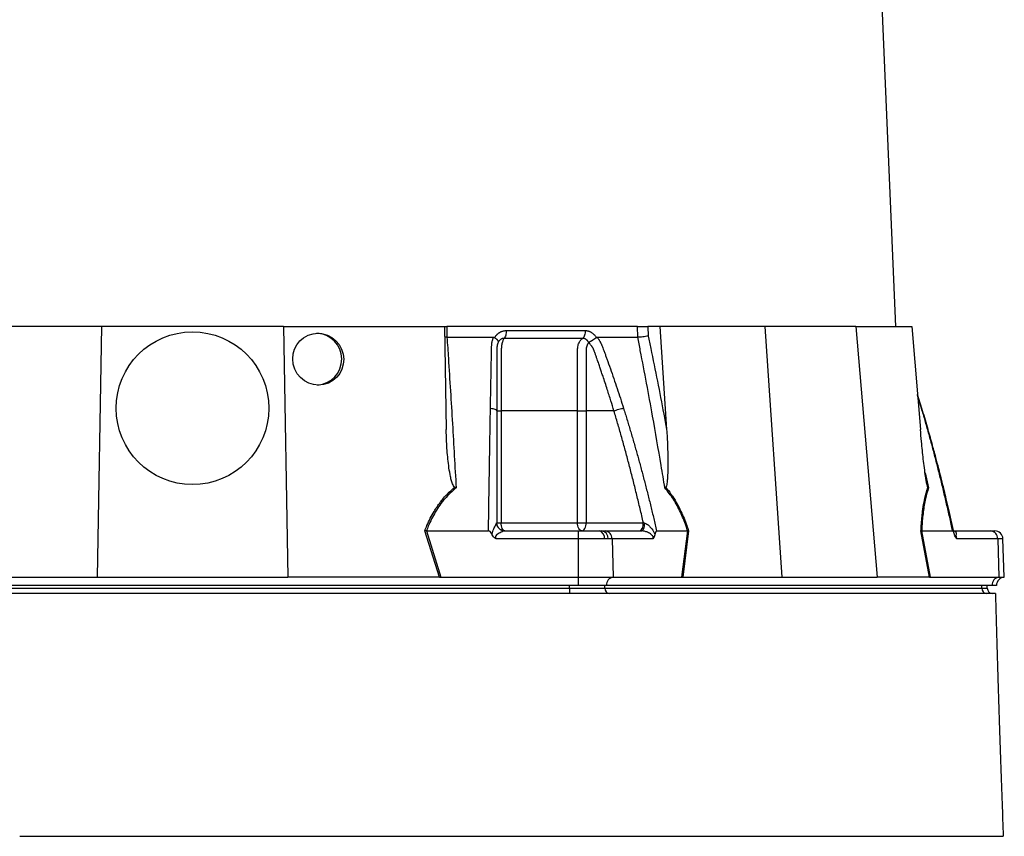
# Model space of a CAD drawing. Extents: x 67 to 774, y 39 to 2113.
# Tile 4 of 7: x 381 to 742, y 477 to 776. Entities that reach past the tile are written whole.
import ezdxf

# ---------------------------------------------------------------- set-up
doc = ezdxf.new("R2010")
doc.units = 0
doc.layers.get('0').update_dxf_attribs({"linetype": 'CONTINUOUS'})

msp = doc.modelspace()

# ---------------------------------------------------------------- linework, layer by layer
at = {"color": 7, "linetype": 'CONTINUOUS'}
for p, q in [((702.28, 663.62), (666.35, 1517)), ((410.93, 663.62), (351.85, 663.62)), ((410.93, 663.62), (409.32, 571.62)), ((477.61, 663.62), (410.93, 663.62)), ((477.61, 663.62), (479.22, 571.62)), ((477.61, 663.62), (536.69, 663.62)), ((536.69, 663.62), (537.35, 625.83)), ((536.87, 663.62), (537.58, 663.62)), ((607.5, 663.62), (537.58, 663.62)), ((537.58, 663.62), (537.61, 659.62)), ((607.61, 659.62), (607.5, 663.62)), ((615.68, 663.62), (611.32, 663.62)), ((611.32, 663.62), (611.41, 660.07)), ((615.68, 663.62), (618.21, 625.83)), ((654.27, 663.62), (615.68, 663.62)), ((654.27, 663.62), (660.44, 571.62)), ((687.62, 663.62), (654.27, 663.62)), ((687.62, 663.62), (695.39, 571.62)), ((687.62, 663.62), (708.1, 663.62)), ((708.1, 663.62), (711.29, 625.83)), ((537.61, 659.62), (536.76, 659.67)), ((555.13, 659.49), (555.2, 659.62)), ((592.29, 659.62), (592.37, 659.49)), ((711.85, 633.48), (710.21, 638.63)), ((711.71, 633.58), (710.24, 638.29)), ((557.53, 632.62), (557.53, 591.62)), ((585.5, 591.62), (585.5, 632.62)), ((598.88, 632.62), (588.66, 632.62)), ((588.66, 632.62), (588.66, 591.62)), ((711.71, 633.58), (711.83, 633.47)), ((711.83, 633.47), (711.71, 633.58)), ((713.02, 609.87), (714.27, 604.38)), ((555.86, 591.62), (557.53, 591.62)), ((557.53, 591.62), (585.5, 591.62)), ((585.5, 591.62), (588.66, 591.62)), ((588.66, 591.62), (609.67, 591.62)), ((534.84, 571.62), (529.49, 588.64)), ((530.08, 588.62), (530.06, 588.62)), ((530.06, 588.62), (535.41, 571.62)), ((530.08, 588.62), (552.86, 588.62)), ((585.72, 585.73), (555.66, 585.73)), ((558.79, 588.62), (585.72, 588.62)), ((585.72, 588.62), (593.4, 588.62)), ((595.42, 585.73), (585.72, 585.73)), ((585.72, 585.73), (585.72, 571.62)), ((593.4, 588.62), (594.42, 588.62)), ((594.42, 588.62), (595.6, 588.62)), ((596.71, 585.73), (595.42, 585.73)), ((595.6, 588.62), (609.06, 588.62)), ((598.19, 585.73), (596.71, 585.73)), ((598.19, 585.73), (598.62, 571.62)), ((613.23, 585.73), (598.19, 585.73)), ((614.53, 588.62), (625.93, 588.62)), ((623.78, 571.62), (625.93, 588.62)), ((626.27, 588.64), (624.11, 571.62)), ((625.93, 588.62), (625.93, 588.62)), ((714.67, 571.62), (711.48, 588.64)), ((711.73, 588.62), (714.92, 571.62)), ((711.74, 588.62), (723.13, 588.62)), ((723.58, 588.62), (737.05, 588.62)), ((739.64, 585.73), (724.61, 585.73)), ((737.05, 588.62), (738.58, 588.62)), ((739.64, 585.73), (740.07, 571.62)), ((741.57, 585.73), (739.64, 585.73)), ((742.07, 571.62), (741.57, 585.73)), ((354.01, 571.62), (409.32, 571.62)), ((409.32, 571.62), (479.22, 571.62)), ((534.53, 571.62), (479.22, 571.62)), ((534.84, 571.62), (535.41, 571.62)), ((535.41, 571.62), (585.72, 571.62)), ((585.72, 571.62), (598.62, 571.62)), ((585.72, 571.62), (585.72, 568.62)), ((598.62, 571.62), (623.78, 571.62)), ((623.78, 571.62), (624.11, 571.62)), ((624.31, 571.62), (660.44, 571.62)), ((660.44, 571.62), (695.39, 571.62)), ((714.57, 571.62), (695.39, 571.62)), ((714.92, 571.62), (740.07, 571.62)), ((740.07, 571.62), (742.07, 571.62)), ((585.72, 568.62), (302.82, 568.62)), ((305.99, 567.62), (582.55, 567.62)), ((582.55, 567.62), (582.55, 568.62)), ((582.55, 567.62), (595.54, 567.62)), ((582.55, 567.62), (582.55, 565.62)), ((596.11, 568.62), (585.72, 568.62)), ((595.54, 567.62), (595.54, 568.62)), ((595.54, 567.62), (733.81, 567.62)), ((737.56, 568.62), (596.11, 568.62)), ((733.81, 567.62), (733.81, 568.62)), ((733.81, 567.62), (735.82, 567.62)), ((735.82, 567.62), (735.82, 568.62)), ((739.17, 568.62), (737.56, 568.62))]:
    msp.add_line(p, q, dxfattribs=at)
at = {"color": 7, "linetype": 'CONTINUOUS', "flags": 128}
for points in [[(558.86, 588.62), (558.6, 588.68), (558.35, 588.85), (558.12, 589.13), (557.92, 589.5), (557.76, 589.96), (557.63, 590.47), (557.56, 591.04), (557.53, 591.62)], [(587.16, 588.62), (586.83, 588.68), (586.52, 588.85), (586.24, 589.13), (585.98, 589.5), (585.78, 589.96), (585.62, 590.47), (585.53, 591.04), (585.5, 591.62)], [(587.16, 588.62), (587.45, 588.68), (587.73, 588.85), (587.99, 589.13), (588.22, 589.5), (588.41, 589.96), (588.54, 590.47), (588.63, 591.04), (588.66, 591.62)], [(609.06, 588.62), (609.27, 588.68), (609.47, 588.84), (609.65, 589.1), (609.81, 589.46), (609.95, 589.89), (610.05, 590.39), (610.12, 590.93), (610.15, 591.5)]]:
    msp.add_lwpolyline(points, dxfattribs=at)
at = {"color": 7, "linetype": 'CONTINUOUS'}
msp.add_circle((444.27, 633.62), 28, dxfattribs=at)
for centre, radius, start, end in [((489.5, 651.62), 9.51, 273.5343, 87.3564), ((558.8, 591.6), 2.98, 181.9708, 269.6724), ((592.82, 586.07), 2.62, 352.5654, 77.2073), ((594.03, 585.96), 2.69, 354.9865, 81.6138), ((595.39, 585.82), 2.8, 357.9917, 85.7796), ((736.84, 585.82), 2.8, 357.9917, 85.7796), ((738.58, 585.62), 3, 2, 90), ((598.95, 568.8), 2.84, 96.5772, 183.6106), ((740.4, 568.8), 2.84, 96.5775, 183.6106), ((742.17, 568.62), 3, 92, 180), ((597.41, 567.5), 1.88, 176.1885, 265.5983), ((735.69, 567.5), 1.88, 176.1875, 265.5993), ((737.82, 567.62), 2, 180, 270)]:
    msp.add_arc(centre, radius, start, end, dxfattribs=at)
msp.add_ellipse((490.4, 651.62), major_axis=(-3.72, 8.78), ratio=0.978252, dxfattribs=at)
for centre, major_axis, ratio, start_param, end_param in [((536.06, 568.62), (17.02, -0.28), 0.175535, 1.645803, 1.664009), ((623.54, 568.62), (11.1, 0.22), 0.269565, 1.496149, 1.514355), ((715.33, 568.62), (5.92, -0.52), 0.499165, 1.726141, 1.744347)]:
    msp.add_ellipse(centre, major_axis=major_axis, ratio=ratio, start_param=start_param, end_param=end_param, dxfattribs=at)
for points, knots in [([(555.2, 659.62), (555.24, 659.69), (555.32, 659.82), (555.45, 660.01), (555.59, 660.2), (555.73, 660.38), (555.88, 660.54), (556.04, 660.71), (556.2, 660.86), (556.37, 661), (556.55, 661.14), (556.73, 661.27), (556.92, 661.39), (557.11, 661.5), (557.37, 661.64), (557.71, 661.79), (558.11, 661.92), (558.53, 662.02), (558.95, 662.08), (559.24, 662.09), (559.38, 662.09)], [0, 0, 0, 0, 0.044249, 0.088103, 0.131644, 0.174955, 0.21812, 0.261226, 0.304357, 0.347601, 0.391041, 0.434763, 0.478847, 0.523375, 0.568424, 0.654803, 0.740537, 0.826241, 0.912528, 1, 1, 1, 1]), ([(559.38, 662.09), (559.39, 661.81), (559.38, 661.52), (559.31, 660.93), (559.25, 660.64), (559.11, 660.12), (559.01, 659.89), (558.81, 659.5), (558.7, 659.34), (558.58, 659.23)], [0, 0, 0, 0, 0.25, 0.25, 0.5, 0.5, 0.75, 0.75, 1, 1, 1, 1]), ([(588.37, 662.09), (588.37, 661.81), (588.35, 661.51), (588.27, 660.93), (588.2, 660.64), (588.02, 660.12), (587.9, 659.89), (587.65, 659.5), (587.5, 659.34), (587.36, 659.23)], [0, 0, 0, 0, 0.25, 0.25, 0.5, 0.5, 0.75, 0.75, 1, 1, 1, 1]), ([(588.37, 662.09), (588.43, 662.09), (588.57, 662.09), (588.77, 662.08), (588.97, 662.05), (589.16, 662.02), (589.36, 661.97), (589.55, 661.92), (589.74, 661.86), (589.93, 661.78), (590.11, 661.7), (590.35, 661.58), (590.64, 661.41), (590.97, 661.18), (591.27, 660.92), (591.56, 660.64), (591.83, 660.33), (592.07, 659.99), (592.22, 659.75), (592.29, 659.62)], [0, 0, 0, 0, 0.043919, 0.087472, 0.13073, 0.173768, 0.216664, 0.259492, 0.30233, 0.345255, 0.388344, 0.431671, 0.51489, 0.596546, 0.677156, 0.757259, 0.837405, 0.91814, 1, 1, 1, 1]), ([(607.5, 663.62), (607.79, 663.62), (608.35, 663.62), (609.37, 663.62), (610.43, 663.62), (611.02, 663.62), (611.32, 663.62)], [0, 0, 0, 0, 0.244595, 0.489189, 0.733869, 1, 1, 1, 1]), ([(537.63, 659.62), (537.8, 657.06), (538.49, 646.54), (539.64, 628.15), (540.54, 612.24), (540.99, 604.38)], [0, 0, 0, 0, 0.139801, 0.574994, 1, 1, 1, 1]), ([(553.58, 633.58), (553.59, 634.27), (553.62, 635.64), (553.65, 637.69), (553.69, 639.73), (553.73, 641.75), (553.77, 644.37), (553.83, 647.57), (553.89, 650.73), (553.94, 653.24), (553.96, 654.73), (553.98, 655.79), (554.01, 656.39), (554.05, 656.9), (554.1, 657.41), (554.19, 657.93), (554.31, 658.51), (554.47, 659.07), (554.59, 659.44), (554.65, 659.62)], [0, 0, 0, 0, 0.077777, 0.1552, 0.232272, 0.308995, 0.385372, 0.530526, 0.674474, 0.747423, 0.819615, 0.846383, 0.869761, 0.889755, 0.906383, 0.929523, 0.9528, 0.976272, 1, 1, 1, 1]), ([(554.65, 659.62), (554.69, 659.62), (554.76, 659.62), (554.86, 659.6), (554.95, 659.58), (555.04, 659.54), (555.1, 659.5), (555.13, 659.49)], [0, 0, 0, 0, 0.212576, 0.416535, 0.614103, 0.807726, 1, 1, 1, 1]), ([(555.13, 659.49), (555.17, 659.46), (555.25, 659.4), (555.38, 659.31), (555.49, 659.22), (555.6, 659.14), (555.7, 659.05), (555.79, 658.97), (555.87, 658.89), (555.95, 658.82), (556.05, 658.7), (556.18, 658.56), (556.29, 658.39), (556.36, 658.24), (556.4, 658.12), (556.42, 658.02), (556.42, 657.93), (556.41, 657.86), (556.39, 657.79), (556.37, 657.74), (556.36, 657.72)], [0, 0, 0, 0, 0.048652, 0.096489, 0.14339, 0.189242, 0.233941, 0.277392, 0.319512, 0.360225, 0.399465, 0.506174, 0.603082, 0.689684, 0.765815, 0.831582, 0.887296, 0.933441, 0.970686, 1, 1, 1, 1]), ([(556.32, 657.6), (556.29, 657.52), (556.25, 657.38), (556.18, 657.17), (556.12, 656.95), (556.07, 656.73), (556.03, 656.51), (555.99, 656.29), (555.95, 656.07), (555.93, 655.86), (555.91, 655.64), (555.89, 655.43), (555.88, 655.22), (555.87, 655.02), (555.87, 654.77), (555.87, 654.48), (555.87, 654.15), (555.87, 653.81), (555.87, 653.48), (555.87, 653.2), (555.87, 652.96), (555.87, 652.72), (555.87, 652.41), (555.87, 652.03), (555.87, 651.19), (555.87, 649.95), (555.87, 648.35), (555.87, 646.81), (555.87, 644.82), (555.87, 642.44), (555.86, 639.7), (555.86, 637.16), (555.86, 634.82), (555.86, 633.33), (555.86, 632.62)], [0, 0, 0, 0, 0.010662, 0.021198, 0.031594, 0.041839, 0.051919, 0.061821, 0.071533, 0.08104, 0.09033, 0.099392, 0.108213, 0.116783, 0.125091, 0.138719, 0.152205, 0.165558, 0.178786, 0.1919, 0.198167, 0.207477, 0.219813, 0.235151, 0.25346, 0.319418, 0.382864, 0.443812, 0.502275, 0.618272, 0.726011, 0.825493, 0.916782, 1, 1, 1, 1]), ([(558.58, 659.23), (558.53, 659.23), (558.44, 659.23), (558.29, 659.22), (558.15, 659.2), (558, 659.17), (557.86, 659.13), (557.72, 659.08), (557.58, 659.03), (557.38, 658.92), (557.13, 658.76), (556.88, 658.52), (556.68, 658.28), (556.54, 658.07), (556.44, 657.88), (556.39, 657.76), (556.37, 657.71)], [0, 0, 0, 0, 0.053313, 0.106595, 0.159871, 0.213165, 0.266504, 0.319912, 0.373414, 0.427035, 0.564482, 0.685233, 0.789261, 0.876464, 0.946724, 1, 1, 1, 1]), ([(558.58, 659.23), (558.52, 659.14), (558.29, 658.82), (557.94, 657.97), (557.63, 656.59), (557.52, 655.08), (557.55, 652.6), (557.53, 650.29), (557.53, 648.34), (557.53, 647.85), (557.53, 643.76), (557.53, 638.71), (557.53, 633.68), (557.53, 632.62)], [0, 0, 0, 0, 0.023776, 0.080088, 0.137232, 0.194942, 0.243598, 0.404386, 0.444583, 0.454633, 0.457145, 0.885499, 1, 1, 1, 1]), ([(587.36, 659.23), (586.29, 659.23), (583.98, 659.23), (580.62, 659.23), (577.01, 659.23), (574.54, 659.23), (571.94, 659.23), (569.43, 659.23), (565.73, 659.23), (562.19, 659.23), (559.74, 659.23), (558.58, 659.23)], [0.7589111, 0.7589111, 0.7589111, 0.7589111, 0.7820302, 0.8131687, 0.8443073, 0.8754458, 0.8754458, 0.9065844, 0.9377229, 0.9688615, 0.9919807, 0.9919807, 0.9919807, 0.9919807]), ([(585.5, 632.62), (585.5, 634.62), (585.5, 640.12), (585.5, 645.64), (585.5, 650.65), (585.53, 652.6), (585.47, 655.08), (585.65, 656.59), (586.17, 657.97), (586.79, 658.82), (587.23, 659.14), (587.36, 659.23)], [0, 0, 0, 0, 0.215903, 0.59376, 0.595614, 0.756403, 0.805057, 0.862766, 0.91991, 0.976223, 1, 1, 1, 1]), ([(589.59, 657.71), (589.57, 657.75), (589.54, 657.83), (589.47, 657.96), (589.38, 658.11), (589.27, 658.28), (589.12, 658.45), (588.94, 658.63), (588.73, 658.81), (588.49, 658.96), (588.22, 659.09), (587.94, 659.18), (587.65, 659.23), (587.46, 659.23), (587.36, 659.23)], [0, 0, 0, 0, 0.038504, 0.086514, 0.144034, 0.211029, 0.287449, 0.37325, 0.468405, 0.572922, 0.680036, 0.786786, 0.893373, 1, 1, 1, 1]), ([(589.63, 657.54), (589.44, 657.43), (589.3, 657.25), (589.07, 656.85), (588.97, 656.63), (588.82, 656.16), (588.77, 655.91), (588.69, 655.4), (588.67, 655.14), (588.66, 654.74), (588.66, 654.61), (588.66, 654.34), (588.66, 653.95), (588.66, 653.02), (588.66, 650.1), (588.66, 643.22), (588.66, 636.86), (588.66, 632.62)], [0, 0, 0, 0, 0.03125, 0.03125, 0.0625, 0.0625, 0.09375, 0.09375, 0.125, 0.125, 0.140625, 0.140625, 0.15625, 0.1875, 0.25, 0.5, 1, 1, 1, 1]), ([(589.61, 657.72), (589.62, 657.73), (589.64, 657.76), (589.68, 657.8), (589.74, 657.84), (589.8, 657.89), (589.88, 657.94), (589.98, 657.99), (590.08, 658.05), (590.2, 658.12), (590.33, 658.19), (590.48, 658.27), (590.64, 658.36), (590.82, 658.46), (591.01, 658.57), (591.21, 658.7), (591.43, 658.84), (591.66, 658.99), (591.9, 659.15), (592.14, 659.32), (592.29, 659.43), (592.37, 659.49)], [0, 0, 0, 0, 0.0172483, 0.0374561, 0.0609129, 0.0878381, 0.1184067, 0.1527631, 0.1910263, 0.2332913, 0.279627, 0.3300717, 0.3846271, 0.4432515, 0.5058518, 0.572276, 0.6486549, 0.7302089, 0.8164081, 0.906598, 1, 1, 1, 1]), ([(598.88, 632.62), (598.51, 633.84), (597.71, 636.48), (596.37, 640.71), (595.23, 644.2), (594.36, 646.8), (593.84, 648.34), (593.29, 649.94), (592.85, 651.21), (592.53, 652.12), (592.34, 652.66), (592.15, 653.19), (591.96, 653.73), (591.76, 654.26), (591.61, 654.69), (591.48, 655.02), (591.38, 655.25), (591.26, 655.48), (591.12, 655.73), (590.97, 655.98), (590.8, 656.24), (590.62, 656.51), (590.42, 656.78), (590.2, 657.05), (589.97, 657.33), (589.81, 657.51), (589.73, 657.6)], [0, 0, 0, 0, 0.1430849, 0.3087961, 0.4974272, 0.5558348, 0.6167425, 0.6801666, 0.746121, 0.7674049, 0.7887232, 0.8100742, 0.8314556, 0.8528654, 0.8743009, 0.8830022, 0.8923359, 0.9022824, 0.9128154, 0.9239043, 0.9355143, 0.9476077, 0.9601447, 0.9730839, 0.986383, 1, 1, 1, 1]), ([(592.37, 659.49), (592.39, 659.5), (592.43, 659.53), (592.49, 659.56), (592.56, 659.59), (592.64, 659.61), (592.71, 659.62), (592.76, 659.62), (592.79, 659.62)], [0, 0, 0, 0, 0.160202, 0.321039, 0.484027, 0.650625, 0.822199, 1, 1, 1, 1]), ([(592.79, 659.62), (592.86, 659.52), (593, 659.31), (593.21, 659), (593.4, 658.68), (593.59, 658.36), (593.77, 658.04), (593.94, 657.72), (594.1, 657.39), (594.26, 657.07), (594.45, 656.65), (594.68, 656.06), (595.01, 655.2), (595.4, 654.15), (595.84, 652.94), (596.57, 650.92), (597.58, 648.1), (598.82, 644.5), (600.04, 640.88), (601.24, 637.25), (602.01, 634.81), (602.4, 633.58)], [0, 0, 0, 0, 0.013423, 0.026738, 0.039956, 0.053088, 0.066144, 0.079134, 0.09207, 0.104963, 0.117824, 0.141662, 0.172831, 0.217057, 0.263491, 0.312127, 0.449156, 0.58733, 0.723761, 0.861313, 1, 1, 1, 1]), ([(617.56, 604.38), (617.1, 607.14), (615.65, 615.95), (612.73, 632.76), (609.82, 648.41), (607.91, 658), (607.59, 659.62)], [0, 0, 0, 0, 0.148834, 0.476021, 0.911202, 1, 1, 1, 1]), ([(611.41, 660.07), (611.41, 660.07), (611.13, 660.01), (610.5, 659.9), (609.47, 659.77), (608.45, 659.67), (607.89, 659.64), (607.61, 659.62)], [0, 0, 0, 0, 0.005468, 0.269784, 0.513889, 0.756924, 1, 1, 1, 1]), ([(611.41, 660.07), (611.73, 658.56), (613.74, 649.06), (616.01, 637.64), (617.86, 627.71), (618.21, 625.83)], [0, 0, 0, 0, 0.133371, 0.835602, 1, 1, 1, 1]), ([(552.86, 588.62), (552.88, 589.46), (552.9, 591.13), (552.93, 593.62), (552.97, 596.1), (553.01, 598.56), (553.04, 601.01), (553.08, 603.44), (553.12, 605.85), (553.16, 608.25), (553.19, 610.63), (553.23, 613), (553.27, 615.35), (553.31, 617.69), (553.35, 620), (553.39, 622.31), (553.42, 624.59), (553.46, 626.86), (553.5, 629.12), (553.54, 631.36), (553.57, 632.84), (553.58, 633.58)], [0, 0, 0, 0, 0.055211, 0.110128, 0.164753, 0.219086, 0.273129, 0.326884, 0.38035, 0.43353, 0.486425, 0.539036, 0.591365, 0.643413, 0.695181, 0.746671, 0.797884, 0.848822, 0.899487, 0.949879, 1, 1, 1, 1]), ([(553.58, 633.58), (553.88, 633.56), (554.18, 633.52), (554.75, 633.4), (555.01, 633.32), (555.44, 633.14), (555.6, 633.04), (555.81, 632.83), (555.86, 632.72), (555.86, 632.62)], [0, 0, 0, 0, 0.25, 0.25, 0.5, 0.5, 0.75, 0.75, 1, 1, 1, 1]), ([(555.86, 632.62), (555.86, 631.91), (555.86, 630.49), (555.86, 628.34), (555.86, 626.17), (555.86, 623.99), (555.86, 621.79), (555.86, 619.57), (555.86, 617.33), (555.86, 615.08), (555.86, 612.81), (555.86, 610.53), (555.86, 608.22), (555.86, 605.9), (555.86, 603.56), (555.86, 601.21), (555.86, 598.84), (555.86, 596.45), (555.86, 594.04), (555.86, 592.43), (555.86, 591.62)], [0, 0, 0, 0, 0.052635, 0.105608, 0.158921, 0.212573, 0.266566, 0.320902, 0.37558, 0.430604, 0.485973, 0.541688, 0.597751, 0.654162, 0.710923, 0.768034, 0.825496, 0.883311, 0.941478, 1, 1, 1, 1]), ([(555.86, 632.62), (555.86, 632.62), (556.02, 632.62), (556.61, 632.62), (557.03, 632.62), (557.53, 632.62)], [0, 0, 0, 0, 0.5, 0.5, 1, 1, 1, 1]), ([(585.5, 632.62), (585.96, 632.62), (586.51, 632.62), (587.62, 632.62), (588.18, 632.62), (588.66, 632.62)], [0, 0, 0, 0, 0.5, 0.5, 1, 1, 1, 1]), ([(598.88, 632.62), (599.13, 632.72), (599.42, 632.83), (600.05, 633.04), (600.38, 633.14), (601.04, 633.32), (601.36, 633.4), (601.94, 633.52), (602.19, 633.56), (602.4, 633.58)], [0, 0, 0, 0, 0.25, 0.25, 0.5, 0.5, 0.75, 0.75, 1, 1, 1, 1]), ([(609.67, 591.62), (609.47, 592.48), (609.08, 594.18), (608.48, 596.73), (607.88, 599.26), (607.27, 601.76), (606.66, 604.25), (606.04, 606.72), (605.41, 609.17), (604.78, 611.6), (604.15, 614.02), (603.51, 616.41), (602.86, 618.78), (602.21, 621.14), (601.56, 623.47), (600.9, 625.79), (600.23, 628.08), (599.56, 630.36), (599.1, 631.87), (598.88, 632.62)], [0, 0, 0, 0, 0.061953, 0.123509, 0.18467, 0.245435, 0.305808, 0.365787, 0.425376, 0.484574, 0.543383, 0.601804, 0.659839, 0.717488, 0.774754, 0.831636, 0.888137, 0.944258, 1, 1, 1, 1]), ([(602.4, 633.58), (602.61, 632.91), (603.03, 631.57), (603.66, 629.55), (604.27, 627.51), (604.89, 625.46), (605.49, 623.4), (606.1, 621.32), (606.69, 619.23), (607.29, 617.13), (607.87, 615.02), (608.46, 612.89), (609.03, 610.75), (609.61, 608.59), (610.17, 606.43), (610.74, 604.25), (611.29, 602.05), (611.85, 599.85), (612.39, 597.63), (612.94, 595.39), (613.48, 593.15), (614.01, 590.89), (614.36, 589.38), (614.53, 588.62)], [0, 0, 0, 0, 0.045336, 0.090894, 0.136674, 0.182678, 0.228907, 0.275362, 0.322044, 0.368954, 0.416093, 0.463462, 0.511063, 0.558896, 0.606962, 0.655262, 0.703798, 0.752569, 0.801578, 0.850824, 0.900309, 0.950034, 1, 1, 1, 1]), ([(723.13, 588.62), (722.95, 589.46), (722.58, 591.13), (722.03, 593.62), (721.47, 596.1), (720.9, 598.56), (720.33, 601.01), (719.75, 603.44), (719.17, 605.85), (718.58, 608.25), (717.99, 610.63), (717.39, 613), (716.78, 615.35), (716.17, 617.69), (715.55, 620), (714.93, 622.31), (714.3, 624.59), (713.66, 626.86), (713.02, 629.12), (712.37, 631.36), (711.93, 632.84), (711.71, 633.58)], [0, 0, 0, 0, 0.055211, 0.1101282, 0.1647529, 0.2190862, 0.2731293, 0.3268835, 0.38035, 0.4335301, 0.4864251, 0.5390363, 0.5913651, 0.6434129, 0.6951811, 0.7466711, 0.7978843, 0.8488223, 0.8994865, 0.9498786, 1, 1, 1, 1]), ([(723.73, 587.66), (723.4, 589.12), (722.74, 592.08), (721.76, 596.3), (720.85, 600.12), (720.08, 603.29), (719.43, 605.89), (718.77, 608.52), (717.96, 611.7), (716.86, 615.87), (715.48, 620.95), (713.8, 626.93), (712.53, 631.19), (711.85, 633.48)], [0, 0, 0, 0, 0.094551, 0.191234, 0.273987, 0.342803, 0.39768, 0.443648, 0.5146, 0.605701, 0.716954, 0.848375, 1, 1, 1, 1]), ([(540.49, 604.62), (540.4, 604.68), (540.11, 604.89), (539.7, 605.73), (539.26, 606.98), (538.57, 610.15), (537.88, 614.94), (537.5, 620.71), (537.4, 624.34), (537.35, 625.83)], [0, 0, 0, 0, 0.0143569, 0.0496274, 0.1243719, 0.1994402, 0.496383, 0.793753, 1, 1, 1, 1]), ([(618.21, 625.83), (618.33, 623.84), (618.56, 619.91), (618.68, 614.75), (618.65, 610.79), (618.53, 608.28), (618.4, 606.69), (618.22, 605.62), (618.08, 604.91), (617.87, 604.67), (617.83, 604.62)], [0, 0, 0, 0, 0.276314, 0.544227, 0.717558, 0.828271, 0.898431, 0.942706, 0.987325, 1, 1, 1, 1]), ([(714.04, 604.62), (714.01, 604.68), (713.89, 604.89), (713.68, 605.73), (713.43, 606.98), (712.95, 610.15), (712.33, 614.94), (711.75, 620.71), (711.42, 624.34), (711.29, 625.83)], [0, 0, 0, 0, 0.014355, 0.049627, 0.124371, 0.19944, 0.496383, 0.793753, 1, 1, 1, 1]), ([(529.49, 588.64), (529.75, 589.29), (530.73, 591.75), (532.52, 595.33), (535.09, 599.16), (537.62, 602.15), (539.56, 603.82), (540.49, 604.62)], [0, 0, 0, 0, 0.106677, 0.403092, 0.60777, 0.812344, 1, 1, 1, 1]), ([(540.99, 604.38), (539.54, 603.11), (536.6, 600.52), (533.27, 595.66), (531.24, 591.58), (530.31, 589.21), (530.08, 588.62)], [0, 0, 0, 0, 0.297916, 0.606787, 0.903165, 1, 1, 1, 1]), ([(540.99, 604.38), (540.98, 604.38), (540.81, 604.46), (540.65, 604.54), (540.49, 604.62)], [0, 0, 0, 0, 0.022144, 1, 1, 1, 1]), ([(617.83, 604.62), (617.73, 604.54), (617.64, 604.46), (617.56, 604.38), (617.56, 604.38)], [0, 0, 0, 0, 0.977831, 1, 1, 1, 1]), ([(625.93, 588.62), (625.73, 589.21), (624.93, 591.58), (623.31, 595.6), (620.76, 600.46), (618.63, 603.06), (617.56, 604.38)], [0, 0, 0, 0, 0.096818, 0.393266, 0.691599, 1, 1, 1, 1]), ([(617.83, 604.62), (618.5, 603.82), (619.89, 602.15), (621.78, 599.16), (623.76, 595.33), (625.21, 591.75), (626.05, 589.29), (626.27, 588.64)], [0, 0, 0, 0, 0.187657, 0.392204, 0.596857, 0.89334, 1, 1, 1, 1]), ([(711.48, 588.64), (711.52, 589.29), (711.67, 591.75), (712.01, 595.33), (712.6, 599.16), (713.24, 602.15), (713.78, 603.82), (714.04, 604.62)], [0, 0, 0, 0, 0.106659, 0.403143, 0.607797, 0.812345, 1, 1, 1, 1]), ([(714.27, 604.38), (713.87, 603.11), (713.05, 600.52), (712.28, 595.66), (711.9, 591.58), (711.77, 589.21), (711.74, 588.62)], [0, 0, 0, 0, 0.2978916, 0.6067365, 0.903182, 1, 1, 1, 1]), ([(714.27, 604.38), (714.27, 604.38), (714.18, 604.46), (714.11, 604.54), (714.04, 604.62)], [0, 0, 0, 0, 0.022183, 1, 1, 1, 1]), ([(554.18, 587.21), (554.19, 587.29), (554.26, 587.71), (554.55, 588.76), (555.07, 590), (555.54, 590.98), (555.75, 591.38), (555.81, 591.48), (555.83, 591.5)], [0, 0, 0, 0, 0.0440557, 0.2243759, 0.592593, 0.8113912, 0.961198, 1, 1, 1, 1]), ([(555.83, 591.5), (555.84, 591.55), (555.86, 591.6), (555.86, 591.62), (555.86, 591.62)], [0, 0, 0, 0, 0.999779, 1, 1, 1, 1]), ([(558.86, 588.62), (558.47, 588.62), (558.08, 588.7), (557.35, 589), (557.02, 589.22), (556.46, 589.78), (556.24, 590.11), (555.94, 590.84), (555.86, 591.23), (555.86, 591.62)], [0, 0, 0, 0, 0.25, 0.25, 0.5, 0.5, 0.75, 0.75, 1, 1, 1, 1]), ([(608.17, 588.62), (608.37, 588.62), (608.56, 588.7), (608.93, 589), (609.09, 589.22), (609.37, 589.78), (609.48, 590.11), (609.63, 590.84), (609.67, 591.23), (609.67, 591.62)], [0, 0, 0, 0, 0.25, 0.25, 0.5, 0.5, 0.75, 0.75, 1, 1, 1, 1]), ([(609.67, 591.62), (609.67, 591.62), (609.85, 591.59), (610, 591.54), (610.15, 591.5)], [0, 0, 0, 0, 0.000112, 1, 1, 1, 1]), ([(610.15, 591.5), (610.43, 591.39), (610.76, 591.27), (611.42, 590.82), (612.33, 589.99), (613.22, 588.76), (613.73, 587.71), (613.89, 587.29), (613.92, 587.21)], [0, 0, 0, 0, 0.157451, 0.188359, 0.407229, 0.775554, 0.955925, 1, 1, 1, 1]), ([(530.06, 588.62), (529.88, 588.63), (529.68, 588.64), (529.49, 588.64), (529.49, 588.64)], [0, 0, 0, 0, 0.976241, 1, 1, 1, 1]), ([(554.18, 587.21), (554.13, 587.32), (553.97, 587.68), (553.7, 588.12), (553.33, 588.48), (553.08, 588.6), (552.92, 588.62), (552.88, 588.62)], [0, 0, 0, 0, 0.171793, 0.597023, 0.766212, 0.937359, 1, 1, 1, 1]), ([(555.66, 585.73), (555.65, 585.73), (555.59, 585.76), (555.24, 585.95), (554.64, 586.37), (554.33, 586.93), (554.18, 587.21)], [0, 0, 0, 0, 0.005913, 0.105168, 0.552668, 1, 1, 1, 1]), ([(558.79, 588.62), (558.79, 588.62), (558.76, 588.62), (558.54, 588.58), (558.11, 588.43), (557.31, 588.09), (556.33, 587.57), (555.64, 586.99), (555.43, 586.65), (555.37, 586.41), (555.39, 586.18), (555.5, 585.94), (555.6, 585.8), (555.66, 585.73), (555.66, 585.73)], [0, 0, 0, 0, 0.00002, 0.119106, 0.171505, 0.364277, 0.663877, 0.784822, 0.836932, 0.870209, 0.912503, 0.953292, 0.99999, 1, 1, 1, 1]), ([(585.72, 588.62), (585.72, 588.57), (585.72, 588.47), (585.72, 587.69), (585.72, 586.72), (585.72, 586.05), (585.72, 585.73)], [0, 0, 0, 0, 0.270712, 0.562316, 0.789299, 1, 1, 1, 1]), ([(613.23, 585.73), (613.25, 585.8), (613.3, 585.95), (613.32, 586.19), (613.28, 586.45), (613.17, 586.68), (612.94, 587), (612.32, 587.57), (611.35, 588.09), (610.23, 588.48), (609.5, 588.61), (609.16, 588.62), (609.06, 588.62)], [0, 0, 0, 0, 0.046704, 0.091701, 0.129793, 0.175968, 0.215139, 0.33607, 0.635642, 0.828398, 0.953947, 1, 1, 1, 1]), ([(613.92, 587.21), (613.85, 586.92), (613.71, 586.35), (613.42, 585.94), (613.26, 585.76), (613.23, 585.73), (613.23, 585.73)], [0, 0, 0, 0, 0.456909, 0.903837, 0.994086, 1, 1, 1, 1]), ([(614.53, 588.62), (614.5, 588.61), (614.41, 588.59), (614.25, 588.39), (614.07, 587.94), (613.98, 587.49), (613.92, 587.21)], [0, 0, 0, 0, 0.116903, 0.26919, 0.540262, 1, 1, 1, 1]), ([(626.27, 588.64), (626.26, 588.64), (626.14, 588.64), (626.04, 588.63), (625.93, 588.62)], [0, 0, 0, 0, 0.023836, 1, 1, 1, 1]), ([(711.73, 588.62), (711.64, 588.63), (711.55, 588.64), (711.48, 588.64), (711.48, 588.64)], [0, 0, 0, 0, 0.976248, 1, 1, 1, 1]), ([(723.83, 587.21), (723.75, 587.52), (723.67, 587.82), (723.5, 588.22), (723.44, 588.34), (723.34, 588.49), (723.3, 588.54), (723.22, 588.6), (723.18, 588.62), (723.14, 588.62)], [0, 0, 0, 0, 0.5, 0.5, 0.75, 0.75, 0.875, 0.875, 1, 1, 1, 1]), ([(723.58, 588.62), (723.72, 588.61), (723.93, 588.59), (724.19, 588.43), (724.4, 588.09), (724.38, 587.57), (724.33, 586.99), (724.34, 586.66), (724.38, 586.42), (724.44, 586.18), (724.52, 585.94), (724.58, 585.8), (724.61, 585.73)], [0, 0, 0, 0, 0.119083, 0.1715, 0.364266, 0.663874, 0.784811, 0.833305, 0.870203, 0.911011, 0.953291, 1, 1, 1, 1]), ([(723.83, 587.21), (723.81, 587.29), (723.76, 587.53), (723.71, 587.76), (723.68, 587.91)], [0, 0, 0, 0, 0.342715, 1, 1, 1, 1]), ([(724.61, 585.73), (724.61, 585.73), (724.58, 585.76), (724.4, 585.95), (724.09, 586.37), (723.91, 586.93), (723.83, 587.21)], [0, 0, 0, 0, 0.005917, 0.105176, 0.552668, 1, 1, 1, 1]), ([(738.85, 565.62), (738.87, 565.62), (738.94, 565.62), (738.43, 565.62), (737.17, 565.62), (735.32, 565.62), (732.12, 565.62), (715.44, 565.62), (687.57, 565.62), (650.05, 565.62), (623.4, 565.62), (606.93, 565.62), (601.25, 565.62), (598.54, 565.62), (596.37, 565.62), (593.81, 565.62), (591.2, 565.62), (588.3, 565.62), (584.91, 565.62), (581.09, 565.62), (576.96, 565.62), (570.05, 565.62), (531.72, 565.62), (469.55, 565.62), (392.14, 565.62), (343.78, 565.62), (316.87, 565.62), (308.31, 565.62), (302.47, 565.62), (299.47, 565.62), (296.64, 565.62), (294.11, 565.62), (291.87, 565.62), (286.01, 565.62), (263.89, 565.62), (227.86, 565.62), (191.61, 565.62), (169.4, 565.62), (159.91, 565.62), (155.22, 565.62), (152.82, 565.62), (150.83, 565.62), (149.73, 565.62), (149.68, 565.62), (149.66, 565.62)], [0, 0, 0, 0, 0.001246, 0.005142, 0.009389, 0.013675, 0.017965, 0.030928, 0.131051, 0.208147, 0.285248, 0.30827, 0.317553, 0.322217, 0.326856, 0.330341, 0.333927, 0.337412, 0.340998, 0.345654, 0.350327, 0.355002, 0.369024, 0.480051, 0.565351, 0.630969, 0.643701, 0.656434, 0.659914, 0.663494, 0.666974, 0.670554, 0.674039, 0.677625, 0.706971, 0.824357, 0.914331, 0.95566, 0.976324, 0.981564, 0.986839, 0.992038, 0.997173, 1, 1, 1, 1]), ([(741.77, 476.62), (741.64, 480.68), (741.36, 489.13), (740.9, 502.41), (740.39, 516.72), (739.89, 532.1), (739.43, 548.52), (739.09, 559.8), (738.92, 565.62)], [0, 0, 0, 0, 0.137739, 0.286613, 0.447016, 0.619237, 0.803502, 1, 1, 1, 1]), ([(380.89, 476.62), (387.25, 476.62), (399.96, 476.62), (419.3, 476.62), (438.72, 476.62), (458.17, 476.62), (477.56, 476.62), (496.8, 476.62), (515.83, 476.62), (534.54, 476.62), (552.88, 476.62), (570.74, 476.62), (588.07, 476.62), (604.79, 476.62), (620.82, 476.62), (636.09, 476.62), (650.55, 476.62), (664.13, 476.62), (676.77, 476.62), (688.41, 476.62), (699.02, 476.62), (708.53, 476.62), (716.92, 476.62), (724.15, 476.62), (730.18, 476.62), (734.98, 476.62), (738.57, 476.62), (740.81, 476.62), (741.83, 476.62), (741.67, 476.62), (741.63, 476.62)], [0, 0, 0, 0, 0.036598, 0.073196, 0.109794, 0.146392, 0.18299, 0.219588, 0.256186, 0.292784, 0.329382, 0.365979, 0.402577, 0.439175, 0.475773, 0.512371, 0.548969, 0.585567, 0.622165, 0.658763, 0.695361, 0.731959, 0.768557, 0.805155, 0.841753, 0.878351, 0.914949, 0.951547, 0.988145, 1, 1, 1, 1])]:
    msp.add_open_spline(points, degree=3, knots=knots, dxfattribs=at)
for points in [[(559.38, 662.09), (569.39, 662.09), (579.08, 662.09), (588.37, 662.09)], [(537.62, 659.62), (540.5, 659.62), (546.22, 659.62), (551.86, 659.62), (554.65, 659.62)], [(592.79, 659.62), (595.32, 659.62), (600.33, 659.62), (605.2, 659.62), (607.6, 659.62)], [(585.5, 632.62), (576.53, 632.62), (567.18, 632.62), (557.53, 632.62)], [(711.74, 588.62), (711.73, 588.62), (711.73, 588.62), (711.73, 588.62)], [(714.67, 571.62), (714.74, 571.62), (714.82, 571.62), (714.92, 571.62)]]:
    msp.add_open_spline(points, degree=3, dxfattribs=at)

doc.saveas('drawing.dxf')
